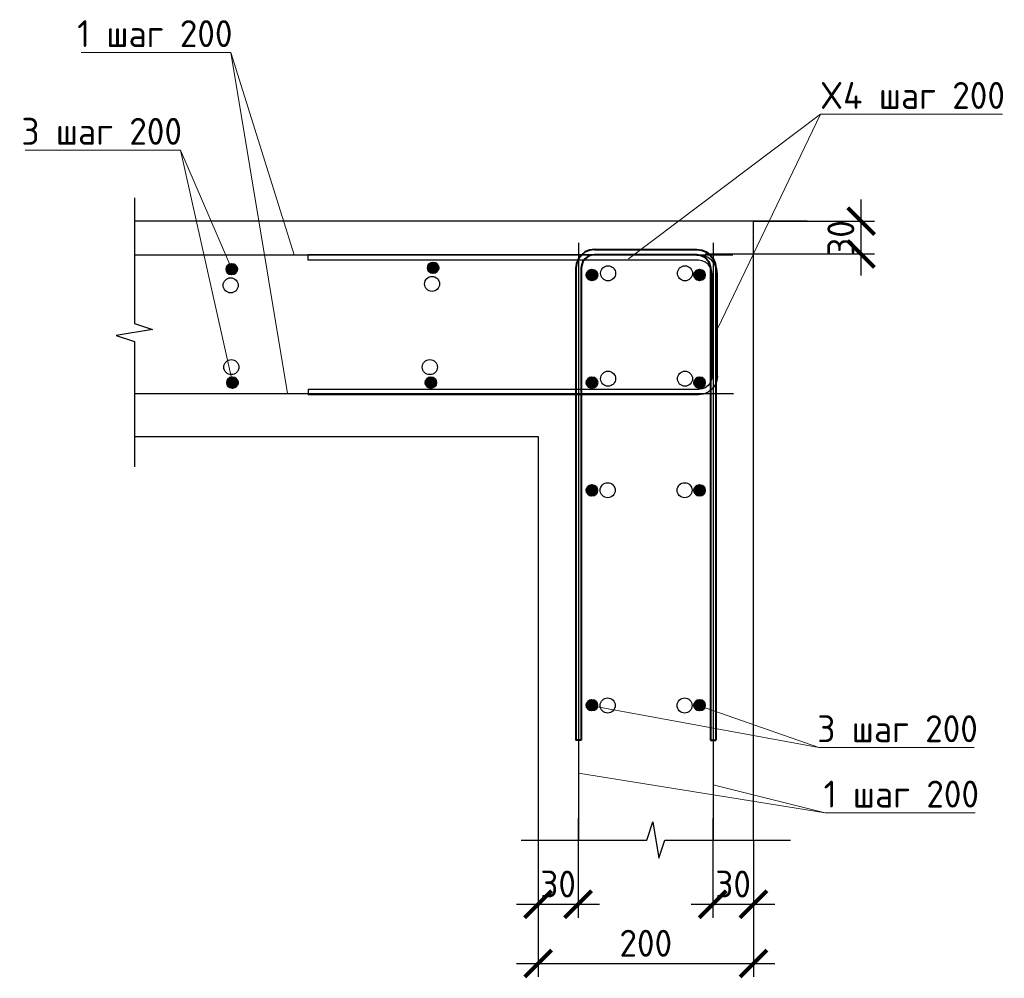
# Model space of a CAD drawing. Header units: millimetres. Extents: x 247266 to 730847, y -636031 to 10052.
# Tile 222 of 256: x 505379 to 514525, y -124092 to -115184. Entities that reach past the tile are written whole.
import ezdxf

# ---------------------------------------------------------------- set-up
doc = ezdxf.new("R2010")
doc.units = ezdxf.units.MM
for name, color, linetype, lineweight in [('0.35 ___', 7, 'Continuous', 35), ('0.4 ___', 7, 'Continuous', 40), ('Арм_хомуты', 7, 'Continuous', 18), ('Арматура', 7, 'Continuous', 40), ('подоснова', 7, 'Continuous', 5)]:
    doc.layers.add(name, color=color, linetype=linetype, lineweight=lineweight)
doc.layers.add('РАЗМЕРЫ', color=7, linetype='Continuous')
doc.styles.add('GOST 2.304', font='CS_Gost2304.shx')
doc.styles.add('GOST-2.304_Type-B', font='GOST_Common.ttf')
doc.dimstyles.new('СПДС', dxfattribs={"dimscale": 100, "dimtxt": 2.5, "dimasz": 2.5, "dimexe": 1.25, "dimexo": 0, "dimtad": 1, "dimdec": 0, "dimtxsty": 'GOST-2.304_Type-B', "dimblk": 'ARCHTICK', "dimcen": 2.5, "dimdle": 2, "dimadec": 0, "dimazin": 2, "dimtfac": 0.75, "dimtdec": 0, "dimtmove": 1, "dimatfit": 3, "dimfxl": 1, "dimtolj": 1, "dimarcsym": 1})

# ---------------------------------------------------------------- blocks, each defined once
blk = doc.blocks.new('_ArchTick')
at = {"color": 0, "linetype": 'ByBlock', "const_width": 0.15}
blk.add_lwpolyline([(-0.5, -0.5), (0.5, 0.5)], dxfattribs=at)
blk = doc.blocks.new('*D170')
at = {"layer": 'DEFPOINTS', "color": 0, "ltscale": 100}
for p in [(512194.6, -117056.4), (513194.6, -117056.4), (511744.8, -117360.7)]:
    blk.add_point(p, dxfattribs=at)
at = {"layer": 'РАЗМЕРЫ', "color": 0, "lineweight": -2}
for p, q in [((513194.6, -117560.7), (513194.6, -116856.4)), ((512194.6, -117056.4), (513319.6, -117056.4)), ((511744.8, -117360.7), (513319.6, -117360.7))]:
    blk.add_line(p, q, dxfattribs=at)
at = {"layer": 'РАЗМЕРЫ', "color": 0, "lineweight": -2, "ltscale": 100, "xscale": 250, "yscale": 250, "zscale": 250}
for p, rotation in [((513194.6, -117056.4), 90), ((513194.6, -117360.7), 270)]:
    blk.add_blockref('_ArchTick', p, dxfattribs=dict(at, rotation=rotation))
at = {"layer": 'РАЗМЕРЫ', "color": 0, "lineweight": 0, "ltscale": 100, "insert": (513007, -117212.5), "char_height": 250, "attachment_point": 5, "rotation": 90, "style": 'GOST-2.304_Type-B'}
blk.add_mtext('\\A1;30', dxfattribs=at)
blk = doc.blocks.new('*D171')
at = {"layer": 'DEFPOINTS', "color": 0, "ltscale": 100}
for p in [(510194.6, -122806.4), (512194.6, -122806.4), (512194.6, -123953.3)]:
    blk.add_point(p, dxfattribs=at)
at = {"layer": 'РАЗМЕРЫ', "color": 0, "lineweight": -2}
for p, q in [((510194.6, -122806.4), (510194.6, -124078.3)), ((512194.6, -122806.4), (512194.6, -124078.3)), ((509994.6, -123953.3), (512394.6, -123953.3))]:
    blk.add_line(p, q, dxfattribs=at)
at = {"layer": 'РАЗМЕРЫ', "color": 0, "lineweight": -2, "ltscale": 100, "xscale": 250, "yscale": 250, "zscale": 250, "rotation": 180}
blk.add_blockref('_ArchTick', (510194.6, -123953.3), dxfattribs=at)
at = {"layer": 'РАЗМЕРЫ', "color": 0, "lineweight": -2, "ltscale": 100, "xscale": 250, "yscale": 250, "zscale": 250}
blk.add_blockref('_ArchTick', (512194.6, -123953.3), dxfattribs=at)
at = {"layer": 'РАЗМЕРЫ', "color": 0, "lineweight": 0, "ltscale": 100, "insert": (511194.6, -123765.7), "char_height": 250, "attachment_point": 5, "style": 'GOST-2.304_Type-B'}
blk.add_mtext('\\A1;200', dxfattribs=at)
blk = doc.blocks.new('*D172')
at = {"layer": 'DEFPOINTS', "color": 0, "ltscale": 100}
for p in [(511817.2, -122606.4), (512194.6, -122806.4), (512194.6, -123403.3)]:
    blk.add_point(p, dxfattribs=at)
at = {"layer": 'РАЗМЕРЫ', "color": 0, "lineweight": -2}
for p, q in [((511817.2, -122606.4), (511817.2, -123528.3)), ((512194.6, -122806.4), (512194.6, -123528.3)), ((511617.2, -123403.3), (512394.6, -123403.3))]:
    blk.add_line(p, q, dxfattribs=at)
at = {"layer": 'РАЗМЕРЫ', "color": 0, "lineweight": -2, "ltscale": 100, "xscale": 250, "yscale": 250, "zscale": 250, "rotation": 180}
blk.add_blockref('_ArchTick', (511817.2, -123403.3), dxfattribs=at)
at = {"layer": 'РАЗМЕРЫ', "color": 0, "lineweight": -2, "ltscale": 100, "xscale": 250, "yscale": 250, "zscale": 250}
blk.add_blockref('_ArchTick', (512194.6, -123403.3), dxfattribs=at)
at = {"layer": 'РАЗМЕРЫ', "color": 0, "lineweight": 0, "ltscale": 100, "insert": (512005.9, -123215.7), "char_height": 250, "attachment_point": 5, "style": 'GOST-2.304_Type-B'}
blk.add_mtext('\\A1;30', dxfattribs=at)
blk = doc.blocks.new('*D173')
at = {"layer": 'DEFPOINTS', "color": 0, "ltscale": 100}
for p in [(510566.2, -122606.4), (510194.6, -122806.4), (510566.2, -123403.3)]:
    blk.add_point(p, dxfattribs=at)
at = {"layer": 'РАЗМЕРЫ', "color": 0, "lineweight": -2}
for p, q in [((510566.2, -122606.4), (510566.2, -123528.3)), ((510194.6, -122806.4), (510194.6, -123528.3)), ((509994.6, -123403.3), (510766.2, -123403.3))]:
    blk.add_line(p, q, dxfattribs=at)
at = {"layer": 'РАЗМЕРЫ', "color": 0, "lineweight": -2, "ltscale": 100, "xscale": 250, "yscale": 250, "zscale": 250, "rotation": 180}
blk.add_blockref('_ArchTick', (510194.6, -123403.3), dxfattribs=at)
at = {"layer": 'РАЗМЕРЫ', "color": 0, "lineweight": -2, "ltscale": 100, "xscale": 250, "yscale": 250, "zscale": 250}
blk.add_blockref('_ArchTick', (510566.2, -123403.3), dxfattribs=at)
at = {"layer": 'РАЗМЕРЫ', "color": 0, "lineweight": 0, "ltscale": 100, "insert": (510380.4, -123215.7), "char_height": 250, "attachment_point": 5, "style": 'GOST-2.304_Type-B'}
blk.add_mtext('\\A1;30', dxfattribs=at)
blk = doc.blocks.new('*U135')
at = {"color": 0, "linetype": 'ByBlock', "lineweight": -2}
for p, q in [((-130, 25), (-130, 750.6)), ((-120, 750.6), (-130, 750.6)), ((-120, 25), (-120, 750.6)), ((120, 25), (120, 750.6)), ((120, 750.6), (130, 750.6)), ((130, 25), (130, 750.6)), ((-128.8, 15.9), (-130, 25)), ((-119.1, 18.5), (-120, 25)), ((-116.7, 12.5), (-119.1, 18.5)), ((116.7, 12.5), (119.1, 18.5)), ((119.1, 18.5), (120, 25)), ((128.8, 15.9), (130, 25)), ((-125.3, 7.5), (-128.8, 15.9)), ((-119.7, 0.3), (-125.3, 7.5)), ((-112.5, -5.3), (-119.7, 0.3)), ((-112.7, 7.3), (-116.7, 12.5)), ((-107.5, 3.3), (-112.7, 7.3)), ((-101.5, 0.9), (-107.5, 3.3)), ((-95, 0), (-101.5, 0.9)), ((-95, 0), (95, 0)), ((95, 0), (101.5, 0.9)), ((101.5, 0.9), (107.5, 3.3)), ((107.5, 3.3), (112.7, 7.3)), ((112.5, -5.3), (119.7, 0.3)), ((112.7, 7.3), (116.7, 12.5)), ((119.7, 0.3), (125.3, 7.5)), ((125.3, 7.5), (128.8, 15.9)), ((-104.1, -8.8), (-112.5, -5.3)), ((-95, -10), (-104.1, -8.8)), ((95, -10), (-95, -10)), ((95, -10), (104.1, -8.8)), ((104.1, -8.8), (112.5, -5.3))]:
    blk.add_line(p, q, dxfattribs=at)
at = {"style": 'GOST 2.304', "oblique": 15, "flags": 9}
for tag, p in [('ПОЗИЦИЯ', (853.3, -185)), ('ДИАМЕТР', (853.6, -189.3)), ('КЛАСС', (853.9, -193.8)), ('ДЛИНА', (854.3, -198.5)), ('МАССА', (854.6, -203.9))]:
    blk.add_attdef(tag, p, '', height=2.5, dxfattribs=at)
blk = doc.blocks.new('*U136')
at = {"color": 0, "linetype": 'ByBlock', "lineweight": -2}
for p, q in [((-130, 25), (-130, 902.2)), ((-120, 902.2), (-130, 902.2)), ((-120, 25), (-120, 902.2)), ((120, 25), (120, 902.2)), ((120, 902.2), (130, 902.2)), ((130, 25), (130, 902.2)), ((-128.8, 15.9), (-130, 25)), ((-119.1, 18.5), (-120, 25)), ((-116.7, 12.5), (-119.1, 18.5)), ((116.7, 12.5), (119.1, 18.5)), ((119.1, 18.5), (120, 25)), ((128.8, 15.9), (130, 25)), ((-125.3, 7.5), (-128.8, 15.9)), ((-119.7, 0.3), (-125.3, 7.5)), ((-112.5, -5.3), (-119.7, 0.3)), ((-112.7, 7.3), (-116.7, 12.5)), ((-107.5, 3.3), (-112.7, 7.3)), ((-101.5, 0.9), (-107.5, 3.3)), ((-95, 0), (-101.5, 0.9)), ((-95, 0), (95, 0)), ((95, 0), (101.5, 0.9)), ((101.5, 0.9), (107.5, 3.3)), ((107.5, 3.3), (112.7, 7.3)), ((112.5, -5.3), (119.7, 0.3)), ((112.7, 7.3), (116.7, 12.5)), ((119.7, 0.3), (125.3, 7.5)), ((125.3, 7.5), (128.8, 15.9)), ((-104.1, -8.8), (-112.5, -5.3)), ((-95, -10), (-104.1, -8.8)), ((95, -10), (-95, -10)), ((95, -10), (104.1, -8.8)), ((104.1, -8.8), (112.5, -5.3))]:
    blk.add_line(p, q, dxfattribs=at)
at = {"style": 'GOST 2.304', "oblique": 15, "flags": 9}
for tag, p in [('ПОЗИЦИЯ', (853.3, -185)), ('ДИАМЕТР', (853.6, -189.3)), ('КЛАСС', (853.9, -193.8)), ('ДЛИНА', (854.3, -198.5)), ('МАССА', (854.6, -203.9))]:
    blk.add_attdef(tag, p, '', height=2.5, dxfattribs=at)

msp = doc.modelspace()

# ---------------------------------------------------------------- hatches: boundary and pattern name
at = {"layer": 'Арматура'}
h = msp.add_hatch(color=256, dxfattribs=at)
edge = h.paths.add_edge_path()
edge.add_arc((509219.05, -117489.55), 50, 359.64, 719.64)
h = msp.add_hatch(color=256, dxfattribs=at)
edge = h.paths.add_edge_path()
edge.add_arc((507348.46, -117502.65), 50, 359.64, 719.64)
h = msp.add_hatch(color=256, dxfattribs=at)
edge = h.paths.add_edge_path()
edge.add_arc((510694.59, -117556.39), 50, 359.64, 719.64)
h = msp.add_hatch(color=256, dxfattribs=at)
edge = h.paths.add_edge_path()
edge.add_arc((511694.59, -117556.39), 50, 359.64, 719.64)
h = msp.add_hatch(color=256, dxfattribs=at)
edge = h.paths.add_edge_path()
edge.add_arc((507354.43, -118556.44), 50, 359.64, 719.64)
h = msp.add_hatch(color=256, dxfattribs=at)
edge = h.paths.add_edge_path()
edge.add_arc((509198.26, -118556.44), 50, 359.64, 719.64)
h = msp.add_hatch(color=256, dxfattribs=at)
edge = h.paths.add_edge_path()
edge.add_arc((510694.59, -118556.44), 50, 359.64, 719.64)
h = msp.add_hatch(color=256, dxfattribs=at)
edge = h.paths.add_edge_path()
edge.add_arc((511694.59, -118556.44), 50, 359.64, 719.64)
h = msp.add_hatch(color=256, dxfattribs=at)
edge = h.paths.add_edge_path()
edge.add_arc((510694.53, -119557.7), 50, 359.64, 719.64)
h = msp.add_hatch(color=256, dxfattribs=at)
edge = h.paths.add_edge_path()
edge.add_arc((511694.59, -119557.7), 50, 359.64, 719.64)
h = msp.add_hatch(color=256, dxfattribs=at)
edge = h.paths.add_edge_path()
edge.add_arc((510694.53, -121554.51), 50, 359.64, 719.64)
h = msp.add_hatch(color=256, dxfattribs=at)
edge = h.paths.add_edge_path()
edge.add_arc((511694.59, -121554.51), 50, 359.64, 719.64)

# ---------------------------------------------------------------- linework, layer by layer
at = {"layer": '0.35 ___', "lineweight": 30, "ltscale": 100}
for p, q in [((510568.81, -117258.53), (510568.83, -122806.4)), ((511819.29, -117258.53), (511819.31, -122806.4)), ((506444.6, -117369.18), (512002.22, -117369.18)), ((506444.6, -118656.41), (512008.6, -118656.41))]:
    msp.add_line(p, q, dxfattribs=at)
at = {"layer": '0.4 ___', "lineweight": 15, "ltscale": 0.1}
for p, q in [((511033.52, -117406.41), (512816.46, -116062.94)), ((511033.52, -117406.41), (512816.46, -116062.94)), ((511033.52, -117406.41), (512816.46, -116062.94)), ((511860.31, -118056.41), (512816.46, -116062.94)), ((512816.46, -116062.94), (512816.56, -116062.94)), ((512816.56, -116062.94), (514509.24, -116062.94))]:
    msp.add_line(p, q, dxfattribs=at)
at = {"layer": '0.4 ___', "lineweight": 25, "ltscale": 0.1}
for p, q in [((512694.59, -117056.39), (506444.59, -117056.36)), ((512194.59, -122806.41), (512194.58, -117056.39)), ((506444.59, -119056.36), (510194.59, -119056.39)), ((510194.59, -119056.39), (510194.59, -122806.41))]:
    msp.add_line(p, q, dxfattribs=at)
at = {"layer": 'Арматура'}
for centre in [(509219.05, -117489.55), (507348.46, -117502.65), (510694.59, -117556.39), (511694.59, -117556.39), (507354.43, -118556.44), (509198.26, -118556.44), (510694.59, -118556.44), (511694.59, -118556.44), (510694.53, -119557.7), (511694.59, -119557.7), (510694.53, -121554.51), (511694.59, -121554.51)]:
    msp.add_circle(centre, 50, dxfattribs=at)
at = {"layer": 'подоснова', "lineweight": 15, "ltscale": 0.3}
for p, q in [((505948.4, -115488.55), (507340.77, -115488.55)), ((507340.29, -115488.8), (507340.19, -115488.8)), ((507866.29, -118656.41), (507340.29, -115488.8)), ((507866.29, -118656.41), (507340.29, -115488.8)), ((507866.29, -118656.41), (507340.29, -115488.8)), ((507866.29, -118656.41), (507340.29, -115488.8)), ((507928.42, -117369.18), (507340.29, -115488.8)), ((505430, -116396.48), (506872.43, -116396.48)), ((506871.92, -116396.73), (506871.82, -116396.73)), ((507348.46, -117502.65), (506871.92, -116396.73)), ((507354.43, -118556.44), (506871.92, -116396.73)), ((507354.43, -118556.44), (506871.92, -116396.73)), ((507354.43, -118556.44), (506871.92, -116396.73)), ((507354.43, -118556.44), (506871.92, -116396.73)), ((510694.53, -121558.27), (512802.49, -121947.83)), ((510694.53, -121558.27), (512802.49, -121947.83)), ((510694.53, -121558.27), (512802.49, -121947.83)), ((510694.53, -121558.27), (512802.49, -121947.83)), ((511694.64, -121558.32), (512802.49, -121947.83)), ((512802.49, -121947.83), (512802.59, -121947.83)), ((512803.2, -121947.58), (514245.62, -121947.58)), ((510568.83, -122184.03), (512862.49, -122554.91)), ((511819.31, -122293.06), (512862.49, -122554.91)), ((511819.31, -122293.06), (512862.49, -122554.91)), ((511819.31, -122293.06), (512862.49, -122554.91)), ((511819.31, -122293.06), (512862.49, -122554.91)), ((512862.49, -122554.91), (512862.59, -122554.91)), ((512863.17, -122554.66), (514255.54, -122554.66))]:
    msp.add_line(p, q, dxfattribs=at)
at = {"layer": 'РАЗМЕРЫ', "elevation": 0}
for points in [[(506444.61, -116840.16), (506444.58, -118005.84), (506613.34, -118062.09), (506275.84, -118118.34), (506444.59, -118174.59), (506444.59, -119340.16)], [(510037.95, -122806.39), (511203.57, -122806.42), (511259.82, -122637.66), (511316.07, -122975.16), (511372.32, -122806.41), (512537.95, -122806.41)]]:
    msp.add_lwpolyline(points, dxfattribs=at)
at = {"layer": 'РАЗМЕРЫ', "linetype": 'Continuous', "lineweight": 30}
for centre in [(510844.28, -117540.7), (511558.83, -117540.7), (507338.6, -117652.54), (509209.19, -117639.43), (507344.57, -118412.48), (509188.4, -118412.48), (510844.28, -118519.85), (511558.83, -118519.85), (510840.82, -119556.38, 0), (511555.36, -119556.38, 0), (510840.82, -121556.38, 0), (511555.36, -121556.38, 0)]:
    msp.add_circle(centre, 70, dxfattribs=at)

# ---------------------------------------------------------------- block references
at = {"layer": '0.4 ___', "lineweight": 25, "ltscale": 0.1, "xscale": -5, "yscale": 5, "zscale": 5, "rotation": 90}
msp.add_blockref('*U135', (511810.31, -118020.14), dxfattribs=at)
at = {"layer": 'Арм_хомуты', "lineweight": 40, "xscale": 5, "yscale": 5, "zscale": 5, "rotation": 180}
msp.add_blockref('*U136', (511194.59, -117369.18), dxfattribs=at)

# ---------------------------------------------------------------- texts
at = {"layer": '0.4 ___', "lineweight": 25, "ltscale": 0.1, "insert": (513672.17, -115762.94), "char_height": 250, "attachment_point": 2, "style": 'GOST-2.304_Type-B'}
msp.add_mtext('X4 шаг 200', dxfattribs=at)
at = {"layer": 'подоснова', "ltscale": 0.3, "char_height": 250, "attachment_point": 2, "style": 'GOST-2.304_Type-B'}
for s, insert in [('1 шаг 200', (506634, -115188.55)), ('3 шаг 200', (506140.61, -116096.48)), ('3 шаг 200', (513533.8, -121647.58)), ('1 шаг 200', (513568.77, -122254.66))]:
    msp.add_mtext(s, dxfattribs=dict(at, insert=insert))

# ---------------------------------------------------------------- dimensions: what is measured, and where the dimension line sits
at = {"layer": 'РАЗМЕРЫ', "lineweight": 0}
dim = msp.add_linear_dim(base=(513194.59, -117056.39), p1=(511744.75, -117360.7), p2=(512194.59, -117056.39), angle=90, dimstyle='СПДС', override={"dimlfac": 0.1, "dimtofl": 0}, dxfattribs=at)
dim.commit()
dim.dimension.update_dxf_attribs({"geometry": '*D170', "text_midpoint": (513194.59, -117212.52), "dimtype": 160})
for base, p1, p2, picture, middle in [((510566.23, -123403.31), (510194.59, -122806.41), (510566.23, -122606.41), '*D173', (510380.41, -123403.31)), ((512194.59, -123403.31), (511817.15, -122606.41), (512194.59, -122806.41), '*D172', (512005.87, -123403.31))]:
    dim = msp.add_linear_dim(base=base, p1=p1, p2=p2, text='30', dimstyle='СПДС', override={"dimlfac": 0.2, "dimtofl": 0}, dxfattribs=at)
    dim.commit()
    dim.dimension.update_dxf_attribs({"geometry": picture, "text_midpoint": middle, "dimtype": 160})
dim = msp.add_linear_dim(base=(512194.59, -123953.31), p1=(510194.59, -122806.41), p2=(512194.59, -122806.41), dimstyle='СПДС', override={"dimlfac": 0.1, "dimtofl": 0}, dxfattribs=at)
dim.commit()
dim.dimension.update_dxf_attribs({"geometry": '*D171', "text_midpoint": (511194.59, -123765.68)})

doc.saveas('drawing.dxf')
